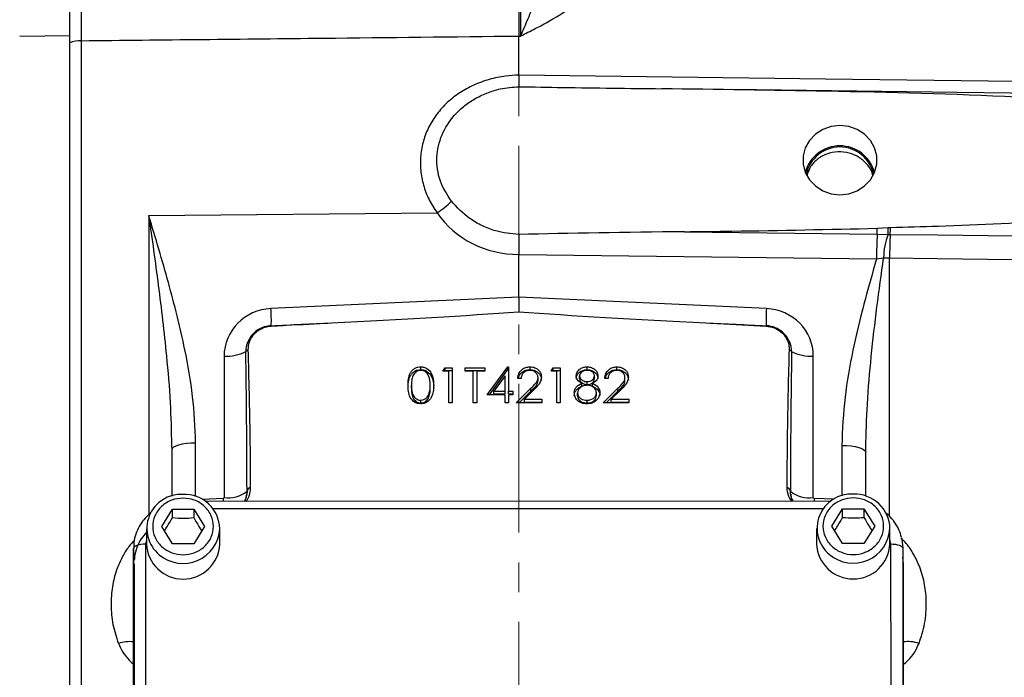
# Model space of a CAD drawing. Header units: inches. Extents: x 0.6 to 16.3, y 0.2 to 11.5.
# Tile 4 of 12: x 2.5 to 5.8, y 6.5 to 8.7. Entities that reach past the tile are written whole.
import ezdxf

# ---------------------------------------------------------------- set-up
doc = ezdxf.new("R2010")
doc.units = ezdxf.units.IN
doc.header["$MEASUREMENT"] = 0
doc.linetypes.add('CENTERX2', pattern=[0.8, 0.5, -0.1, 0.1, -0.1])
doc.styles.add('SLDTEXTSTYLE0', font='TXT', dxfattribs={"width": 0.75})
doc.dimstyles.new('SLDDIMSTYLE5', dxfattribs={"dimtxt": 0.137795, "dimasz": 0.14, "dimexe": 0, "dimexo": 0.0625, "dimgap": 0.034449, "dimtad": 0, "dimdec": 1, "dimlfac": 1.5, "dimrnd": 1e-09, "dimzin": 4, "dimdsep": 46, "dimtxsty": 'SLDTEXTSTYLE0', "dimblk1": 'CLOSED', "dimblk2": 'CLOSED', "dimsah": 1, "dimcen": 0.09, "dimadec": 0, "dimazin": 1, "dimtfac": 1, "dimtdec": 1, "dimtofl": 0, "dimtmove": 0, "dimatfit": 3, "dimldrblk": 'CLOSED', "dimfxl": 0, "dimfrac": 2, "dimtolj": 1, "dimtzin": 12, "dimarcsym": 0})

# ---------------------------------------------------------------- blocks, each defined once
blk = doc.blocks.new('_Closed')
at = {"color": 0, "linetype": 'ByBlock', "lineweight": -2}
for p, q in [((-1, 0.166667), (0, 0)), ((-1, 0.166667), (-1, -0.166667)), ((0, 0), (-1, -0.166667)), ((0, 0), (-1, 0))]:
    blk.add_line(p, q, dxfattribs=at)
blk = doc.blocks.new('_D_6')
at = {"color": 7, "linetype": 'Continuous', "lineweight": 0}
for p, q in [((2.6777, 10.8607), (2.6357, 10.8607)), ((2.6357, 10.8607), (2.6357, 10.6419)), ((2.9831, 10.8607), (3.0251, 10.8607)), ((3.0251, 10.8607), (3.0251, 10.6419)), ((1.4993, 7.9151), (1.4993, 10.7016)), ((1.4993, 10.6622), (2.5148, 10.6622)), ((4.1943, 10.6622), (3.1459, 10.6622)), ((2.6357, 10.6419), (2.6777, 10.6419)), ((3.0251, 10.6419), (2.9831, 10.6419))]:
    blk.add_line(p, q, dxfattribs=at)
at = {"color": 7, "linetype": 'Continuous', "lineweight": 18, "xscale": 0.14, "yscale": 0.14, "rotation": 180.0000000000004}
blk.add_blockref('_Closed', (1.4993, 10.6622), dxfattribs=at)
at = {"color": 7, "linetype": 'Continuous', "lineweight": 18, "xscale": 0.14, "yscale": 0.14}
blk.add_blockref('_Closed', (4.1943, 10.6622), dxfattribs=at)
at = {"color": 7, "linetype": 'Continuous', "lineweight": 18, "char_height": 0.1378, "attachment_point": 1, "style": 'SLDTEXTSTYLE0'}
for s, insert in [('103', (2.6777, 10.8196)), ('4.0', (2.7031, 10.6134))]:
    blk.add_mtext(s, dxfattribs=dict(at, insert=insert))

msp = doc.modelspace()

# ---------------------------------------------------------------- linework, layer by layer
at = {"color": 7, "linetype": 'CENTERX2', "lineweight": 18}
msp.add_line((4.1943, 3.7952), (4.1943, 10.7076), dxfattribs=at)
at = {"color": 7, "linetype": 'Continuous', "lineweight": 25}
for p, q in [((2.5166, 8.6639), (2.6847, 8.6657)), ((2.6847, 6.3767), (2.6847, 8.6657)), ((2.7249, 6.3646), (2.7249, 8.6484)), ((4.1943, 8.5329), (4.1943, 8.664)), ((4.1943, 8.664), (4.2002, 8.6639)), ((4.1943, 8.5329), (4.1943, 8.5329)), ((2.9505, 8.0605), (3.9199, 8.0699)), ((5.4002, 8.018), (5.4364, 8.0203)), ((5.4364, 8.0203), (5.4443, 8.0208)), ((4.7515, 8.0065), (5.3994, 7.9984)), ((5.3994, 7.9984), (5.4366, 7.9976)), ((4.1943, 7.9303), (4.1943, 7.9303)), ((4.1943, 7.7867), (4.1943, 7.9303)), ((4.1943, 7.9303), (5.3975, 7.9151)), ((5.3975, 7.9151), (5.421, 7.9189)), ((5.421, 7.9189), (5.4414, 7.9183)), ((4.1943, 7.7867), (3.3614, 7.7482)), ((5.0273, 7.7482), (4.1943, 7.7867)), ((4.1943, 7.7867), (4.1943, 7.7374)), ((4.8238, 7.7), (5.0263, 7.6895)), ((3.2038, 7.5887), (3.2038, 7.1135)), ((5.1849, 7.1135), (5.1849, 7.5887)), ((3.8648, 7.543), (3.8648, 7.5526)), ((3.9394, 7.5374), (3.9468, 7.5496)), ((3.9468, 7.5496), (3.9702, 7.5496)), ((3.9468, 7.54), (3.9468, 7.5496)), ((3.9702, 7.5496), (3.9702, 7.4313)), ((4.0141, 7.5496), (4.0807, 7.5496)), ((4.0141, 7.5374), (4.0141, 7.5496)), ((4.0807, 7.5496), (4.0807, 7.5374)), ((4.0888, 7.4586), (4.1579, 7.5526)), ((4.1579, 7.5526), (4.1602, 7.5526)), ((4.1579, 7.543), (4.1579, 7.5526)), ((4.1602, 7.5526), (4.1602, 7.4707)), ((4.2324, 7.543), (4.2324, 7.5526)), ((4.3031, 7.5374), (4.3106, 7.5496)), ((4.3106, 7.5496), (4.334, 7.5496)), ((4.3106, 7.54), (4.3106, 7.5496)), ((4.334, 7.5496), (4.334, 7.4313)), ((4.4247, 7.543), (4.4247, 7.5526)), ((4.5247, 7.543), (4.5247, 7.5526)), ((3.9589, 7.5374), (3.9394, 7.5374)), ((3.9452, 7.5374), (3.9468, 7.54)), ((3.9468, 7.54), (3.9702, 7.54)), ((3.9589, 7.4313), (3.9589, 7.5374)), ((4.0141, 7.54), (4.0807, 7.54)), ((4.0417, 7.5374), (4.0141, 7.5374)), ((4.0417, 7.4313), (4.0417, 7.5374)), ((4.0531, 7.5374), (4.0531, 7.4313)), ((4.0807, 7.5374), (4.0531, 7.5374)), ((4.0958, 7.4586), (4.1579, 7.543)), ((4.1489, 7.5221), (4.1111, 7.4707)), ((4.1489, 7.4707), (4.1489, 7.5221)), ((4.1579, 7.543), (4.1602, 7.543)), ((4.2593, 7.5069), (4.2593, 7.5165)), ((4.3226, 7.5374), (4.3031, 7.5374)), ((4.309, 7.5374), (4.3106, 7.54)), ((4.3106, 7.54), (4.334, 7.54)), ((4.3226, 7.4313), (4.3226, 7.5374)), ((4.399, 7.5125), (4.399, 7.5221)), ((4.4493, 7.5128), (4.4493, 7.5223)), ((4.5516, 7.5069), (4.5516, 7.5165)), ((3.8338, 7.4809), (3.8338, 7.4904)), ((3.8972, 7.4809), (3.8972, 7.4904)), ((4.2025, 7.5132), (4.1911, 7.5132)), ((4.4061, 7.4876), (4.4061, 7.4972)), ((4.4245, 7.493), (4.4245, 7.5026)), ((4.4427, 7.4876), (4.4427, 7.4972)), ((4.4948, 7.5132), (4.4834, 7.5132)), ((3.8924, 7.4512), (3.8924, 7.4607)), ((4.1489, 7.4586), (4.0888, 7.4586)), ((4.1111, 7.4707), (4.1489, 7.4707)), ((4.1111, 7.4612), (4.1111, 7.4707)), ((4.1111, 7.4612), (4.1489, 7.4612)), ((4.1489, 7.4612), (4.1489, 7.4707)), ((4.1489, 7.4313), (4.1489, 7.4586)), ((4.1602, 7.4707), (4.1749, 7.4707)), ((4.1602, 7.4612), (4.1602, 7.4707)), ((4.1602, 7.4612), (4.1749, 7.4612)), ((4.1602, 7.4586), (4.1602, 7.4313)), ((4.1749, 7.4586), (4.1602, 7.4586)), ((4.1749, 7.4707), (4.1749, 7.4586)), ((4.1862, 7.4313), (4.2353, 7.4803)), ((4.1958, 7.4313), (4.2353, 7.4707)), ((4.245, 7.475), (4.2133, 7.4434)), ((4.2353, 7.4707), (4.2353, 7.4803)), ((4.3925, 7.4549), (4.3925, 7.4644)), ((4.4558, 7.456), (4.4558, 7.4655)), ((4.4785, 7.4313), (4.5277, 7.4803)), ((4.4881, 7.4313), (4.5277, 7.4707)), ((4.5373, 7.475), (4.5057, 7.4434)), ((4.5277, 7.4707), (4.5277, 7.4803)), ((3.8652, 7.4309), (3.8652, 7.4404)), ((3.9702, 7.4313), (3.9589, 7.4313)), ((4.0531, 7.4313), (4.0417, 7.4313)), ((4.1602, 7.4313), (4.1489, 7.4313)), ((4.2723, 7.4313), (4.1862, 7.4313)), ((4.2133, 7.4434), (4.2723, 7.4434)), ((4.2133, 7.4339), (4.2133, 7.4434)), ((4.2133, 7.4339), (4.2723, 7.4339)), ((4.2723, 7.4434), (4.2723, 7.4313)), ((4.334, 7.4313), (4.3226, 7.4313)), ((4.4241, 7.4309), (4.4241, 7.4404)), ((4.5646, 7.4313), (4.4785, 7.4313)), ((4.5057, 7.4434), (4.5646, 7.4434)), ((4.5057, 7.4339), (4.5057, 7.4434)), ((4.5057, 7.4339), (4.5646, 7.4339)), ((4.5646, 7.4434), (4.5646, 7.4313)), ((3.0272, 7.2893), (3.0277, 7.2735)), ((3.0277, 7.2735), (3.0277, 7.118)), ((5.361, 7.2654), (5.3615, 7.2809)), ((5.361, 7.1176), (5.361, 7.2654)), ((5.2449, 7.1011), (3.1403, 7.1004)), ((3.2038, 7.1135), (3.2006, 7.1103)), ((5.1881, 7.1103), (5.1849, 7.1135)), ((2.994, 7.0161), (3.03, 7.0744)), ((3.03, 7.0744), (3.102, 7.0744)), ((3.03, 7.0457), (3.03, 7.0744)), ((3.102, 7.0744), (3.138, 7.0161)), ((3.102, 7.0744), (3.102, 7.0457)), ((5.2473, 7.0169), (5.2833, 7.0751)), ((5.2833, 7.0751), (5.3553, 7.0751)), ((5.2833, 7.0465), (5.2833, 7.0751)), ((5.3553, 7.0751), (5.3913, 7.0169)), ((5.3553, 7.0751), (5.3553, 7.0465)), ((2.9426, 7.0085), (2.9426, 6.9564)), ((3.03, 6.9579), (2.994, 7.0161)), ((3.138, 7.0161), (3.102, 6.9579)), ((3.1893, 6.9564), (3.1893, 7.0085)), ((5.196, 7.0093), (5.196, 6.9572)), ((5.2833, 6.9587), (5.2473, 7.0169)), ((5.3913, 7.0169), (5.3553, 6.9587)), ((5.4426, 6.9572), (5.4426, 7.0093)), ((2.9393, 6.9564), (2.9397, 6.0228)), ((3.102, 6.9579), (3.03, 6.9579)), ((5.3553, 6.9587), (5.2833, 6.9587)), ((5.4463, 6.0237), (5.446, 6.9572)), ((2.8997, 6.0085), (2.8993, 6.942)), ((2.8993, 6.942), (2.8993, 6.8966)), ((5.486, 6.9429), (5.4863, 6.0093)), ((2.8993, 6.8966), (2.8997, 5.9631)), ((2.901, 6.8905), (2.901, 5.9462)), ((5.4877, 6.8905), (5.486, 6.9128)), ((5.4877, 5.9462), (5.4877, 6.8905))]:
    msp.add_line(p, q, dxfattribs=at)
at = {"color": 8, "linetype": 'Continuous', "lineweight": 25}
for p, q in [((2.9505, 8.0605), (2.9505, 7.0554)), ((5.4414, 7.0498), (5.4414, 7.9183)), ((3.1081, 7.1167), (3.1081, 7.2964)), ((5.2806, 7.2883), (5.2806, 7.1186)), ((3.2809, 7.1346), (3.2798, 7.125)), ((3.2006, 7.1103), (3.1298, 7.107)), ((3.2006, 7.1103), (3.201, 7.1004)), ((5.1881, 7.1103), (5.1878, 7.1011)), ((5.2545, 7.1072), (5.1881, 7.1103)), ((5.2184, 7.0754), (3.1669, 7.0747)), ((2.9426, 6.9727), (2.9393, 6.9564)), ((5.446, 6.9572), (5.4426, 6.9735))]:
    msp.add_line(p, q, dxfattribs=at)
at = {"color": 7, "linetype": 'Continuous', "lineweight": 25, "flags": 128}
for points in [[(6.0249, 8.5093), (5.865, 8.5114), (5.2254, 8.5196), (4.1943, 8.5329)], [(6.027, 8.47), (5.6689, 8.4746), (4.9088, 8.4842)], [(5.2743, 8.1309), (5.3041, 8.1343), (5.3322, 8.1442), (5.3569, 8.1602), (5.3768, 8.1811), (5.3907, 8.2059), (5.3979, 8.2331), (5.3979, 8.2612), (5.3907, 8.2884), (5.3768, 8.3132), (5.3569, 8.3341), (5.3322, 8.3501), (5.3041, 8.36), (5.2743, 8.3634), (5.2446, 8.36), (5.2165, 8.3501), (5.1918, 8.3341), (5.1719, 8.3132), (5.158, 8.2884), (5.1508, 8.2612), (5.1508, 8.2331), (5.158, 8.2059), (5.1719, 8.1811), (5.1918, 8.1602), (5.2165, 8.1442), (5.2446, 8.1343), (5.2743, 8.1309)], [(5.4434, 7.9977), (5.6033, 7.9957), (6.0269, 7.9904)], [(5.4414, 7.9183), (5.6013, 7.9163), (6.0249, 7.911)], [(3.1081, 7.2964), (3.0923, 7.2958), (3.0771, 7.2944), (3.0632, 7.2923), (3.0511, 7.2894), (3.0411, 7.286), (3.0337, 7.2821), (3.0292, 7.2778), (3.0277, 7.2735)], [(5.2806, 7.2883), (5.2964, 7.2878), (5.3116, 7.2864), (5.3255, 7.2842), (5.3376, 7.2813), (5.3476, 7.2779), (5.3549, 7.274), (5.3595, 7.2698), (5.361, 7.2654)], [(2.9393, 6.9564), (2.9315, 6.9561), (2.924, 6.9553), (2.9171, 6.954), (2.911, 6.9522), (2.9061, 6.95), (2.9024, 6.9475), (2.9001, 6.9448), (2.8993, 6.942)], [(5.446, 6.9572), (5.4538, 6.957), (5.4613, 6.9562), (5.4682, 6.9548), (5.4743, 6.9531), (5.4792, 6.9509), (5.4829, 6.9484), (5.4852, 6.9457), (5.486, 6.9429)], [(5.4817, 6.9777), (5.4828, 6.9733), (5.486, 6.9429)]]:
    msp.add_lwpolyline(points, dxfattribs=at)
at = {"color": 7, "linetype": 'Continuous', "lineweight": 25}
for centre, radius, start, end in [((2.7265, 8.5222), 0.1262, 90.7382, 109.3569), ((5.2743, 8.1743), 0.1207, 15.261, 164.739), ((5.2743, 8.1755), 0.1157, 11.7476, 168.2524), ((3.7732, 8.2998), 0.2728, 302.5508, 315.6642), ((4.3411, 8.0511), 1.0596, 357.1525, 358.2096), ((4.8851, 8.0046), 0.5515, 359.2732, 1.6314), ((4.4079, 8.0515), 1.0369, 357.0267, 358.3024), ((7.3236, 7.9134), 1.926, 177.4696, 179.9479), ((5.6582, 7.9129), 0.2373, 159.0848, 178.5348), ((7.255, 7.9131), 1.8136, 177.326, 179.8376), ((2.6599, 7.7066), 0.7028, 358.6951, 3.3913), ((5.7288, 7.7066), 0.7028, 176.6087, 181.3049), ((3.3731, 7.6891), 0.0107, 171.5511, 177.825), ((5.0156, 7.6891), 0.0107, 2.175, 8.4489), ((3.2131, 7.7285), 0.1401, 266.1927, 297.0836), ((3.303, 7.5791), 0.0359, 119.7067, 136.6384), ((5.0857, 7.5791), 0.0359, 43.3616, 60.2933), ((5.1756, 7.7285), 0.1401, 242.9164, 273.8073), ((3.0587, 7.0093), 0.1145, 86.3771, 230.5185), ((3.0709, 7.0053), 0.1185, 1.5683, 92.3664), ((3.2199, 7.2065), 0.0943, 260.1862, 310.3495), ((3.3015, 7.129), 0.0214, 113.3738, 164.7874), ((5.0871, 7.129), 0.0214, 15.2126, 66.6262), ((5.1688, 7.2065), 0.0943, 229.6505, 279.8138), ((5.3121, 7.0101), 0.1145, 86.3771, 230.5185), ((5.3242, 7.006), 0.1185, 1.5683, 92.3664), ((3.066, 6.9625), 0.1235, 182.8039, 357.1961), ((5.3193, 6.9632), 0.1235, 182.8039, 357.1961)]:
    msp.add_arc(centre, radius, start, end, dxfattribs=at)
at = {"color": 8, "linetype": 'Continuous', "lineweight": 25}
for centre, radius, start, end in [((3.0657, 7.0156), 0.1238, 229.8936, 356.6975), ((5.319, 7.0164), 0.1238, 229.8936, 356.6975), ((5.4758, 6.8902), 0.0119, 1.26, 30.8378), ((2.8866, 6.5017), 0.1273, 84.209, 107.4601), ((5.5032, 6.5107), 0.1184, 71.7348, 97.53)]:
    msp.add_arc(centre, radius, start, end, dxfattribs=at)
at = {"color": 7, "linetype": 'Continuous', "lineweight": 25}
for centre, major_axis, ratio, start_param, end_param in [((4.1971, 8.2519), (0.3286, 0.0582), 0.962793, 3.561487, 4.53521), ((5.4981, 7.936), (2.2836, 0), 0.032706, 1.903863, 2.17838), ((3.3671, 7.5908), (0.161, 0.0285), 0.962793, 1.4369, 2.97279), ((5.0216, 7.5908), (0.161, -0.0285), 0.962793, 0.168803, 1.704693), ((2.6366, 7.7368), (2.1007, 0.0685), 0.035536, 5.168919, 5.546555), ((5.7521, 7.7368), (2.1007, -0.0685), 0.035536, 3.878223, 4.255859), ((-18.6204, 6.7535), (50.2127, 2.294), 0.001485, 5.165466, 5.169954), ((27.0091, 6.7535), (50.2127, -2.294), 0.001485, 4.254824, 4.259312), ((3.201, 6.9956), (0.0028, 1.737), 0.046027, 4.792596, 5.070201), ((5.1877, 6.9956), (-0.0028, 1.737), 0.046027, 1.212984, 1.490589)]:
    msp.add_ellipse(centre, major_axis=major_axis, ratio=ratio, start_param=start_param, end_param=end_param, dxfattribs=at)
for points, knots in [([(2.6847, 8.6657), (2.6847, 8.6841), (2.6847, 8.7181), (2.6847, 8.7743), (2.6847, 8.8331), (2.6847, 8.8742), (2.6847, 8.8963)], [0, 0, 0, 0, 0.266835, 0.494114, 0.727989, 1, 1, 1, 1]), ([(2.6847, 8.6586), (2.6847, 8.6693), (2.6847, 8.6967), (2.6847, 8.7456), (2.6847, 8.8031), (2.6847, 8.8495), (2.6847, 8.8763), (2.6847, 8.8835)], [0, 0, 0, 0, 0.159487, 0.411177, 0.655763, 0.907443, 1, 1, 1, 1]), ([(2.7249, 8.6484), (2.7248, 8.6656), (2.7247, 8.7004), (2.7247, 8.7588), (2.7247, 8.8201), (2.7248, 8.861), (2.7249, 8.8819)], [0, 0, 0, 0, 0.245724, 0.500002, 0.745724, 1, 1, 1, 1]), ([(4.1943, 8.8835), (4.1943, 8.8646), (4.1943, 8.826), (4.1943, 8.769), (4.1943, 8.7137), (4.1943, 8.6807), (4.1943, 8.664)], [0, 0, 0, 0, 0.246215, 0.500001, 0.746214, 1, 1, 1, 1]), ([(4.2935, 8.8867), (4.2785, 8.8509), (4.2549, 8.7947), (4.2246, 8.7203), (4.2085, 8.6825), (4.2002, 8.6641), (4.2002, 8.6639)], [0, 0, 0, 0, 0.4589434, 0.7218646, 0.9976696, 1, 1, 1, 1]), ([(4.2002, 8.8835), (4.2003, 8.8651), (4.2005, 8.8276), (4.2006, 8.7711), (4.2005, 8.7151), (4.2003, 8.6811), (4.2002, 8.6639)], [0, 0, 0, 0, 0.239385, 0.485722, 0.738731, 1, 1, 1, 1]), ([(4.2002, 8.6639), (4.2003, 8.664), (4.217, 8.6724), (4.25, 8.689), (4.3142, 8.7227), (4.3579, 8.7517), (4.3868, 8.7709)], [0, 0, 0, 0, 0.002547, 0.254971, 0.506602, 1, 1, 1, 1]), ([(2.7249, 8.6484), (2.9955, 8.6513), (3.4854, 8.6564), (3.9752, 8.6616), (4.1943, 8.664)], [0, 0, 0, 0, 0.55255, 1, 1, 1, 1]), ([(4.1943, 8.5329), (4.1796, 8.5321), (4.1462, 8.5303), (4.0951, 8.5194), (4.043, 8.5005), (3.9953, 8.4742), (3.9534, 8.4415), (3.9184, 8.4029), (3.8913, 8.3598), (3.8729, 8.3128), (3.8634, 8.2635), (3.8635, 8.2129), (3.8729, 8.1626), (3.8912, 8.1139), (3.9103, 8.0845), (3.9199, 8.0699)], [0, 0, 0, 0, 0.0632031, 0.1431444, 0.2230807, 0.302355, 0.3816187, 0.4593966, 0.53716, 0.6140366, 0.6909035, 0.7679438, 0.8449877, 0.922487, 1, 1, 1, 1]), ([(4.1943, 8.5329), (4.1944, 8.5255), (4.1944, 8.5109), (4.1944, 8.4985), (4.1944, 8.4952), (4.1944, 8.4939)], [0, 0, 0, 0, 0.381475, 0.762946, 1, 1, 1, 1]), ([(3.9683, 8.1091), (3.9541, 8.1309), (3.9323, 8.1644), (3.9202, 8.2161), (3.9179, 8.2562), (3.9235, 8.2952), (3.9395, 8.3443), (3.9688, 8.3899), (4.0088, 8.428), (4.0452, 8.4534), (4.0865, 8.4734), (4.1366, 8.4894), (4.1734, 8.4923), (4.1944, 8.4939)], [0, 0, 0, 0, 0.139817, 0.21546, 0.291088, 0.36189, 0.432708, 0.574813, 0.651224, 0.72765, 0.809401, 0.89116, 1, 1, 1, 1]), ([(4.1944, 8.4939), (4.2439, 8.493), (4.4041, 8.4901), (4.5644, 8.4882), (4.6752, 8.487)], [0, 0, 0, 0, 0.30853, 1, 1, 1, 1]), ([(6.0285, 8.4503), (5.9753, 8.4532), (5.709, 8.4678), (5.2578, 8.4792), (4.8598, 8.4845), (4.6752, 8.487)], [0, 0, 0, 0, 0.118179, 0.590932, 1, 1, 1, 1]), ([(5.3846, 8.1967), (5.3845, 8.1969), (5.3831, 8.2091), (5.3685, 8.2308), (5.3419, 8.2567), (5.3061, 8.2725), (5.2673, 8.2768), (5.229, 8.2692), (5.1963, 8.2503), (5.1726, 8.2246), (5.1665, 8.204), (5.1639, 8.1949)], [0, 0, 0, 0, 0.003081, 0.13109, 0.259145, 0.387161, 0.515039, 0.64293, 0.771116, 0.899571, 1, 1, 1, 1]), ([(4.1944, 7.9973), (4.1682, 7.9999), (4.1259, 8.004), (4.0713, 8.0255), (4.0179, 8.0555), (3.9876, 8.0882), (3.9683, 8.1091)], [0, 0, 0, 0, 0.297211, 0.479312, 0.666762, 1, 1, 1, 1]), ([(3.1081, 7.2964), (3.1059, 7.3488), (3.1013, 7.4542), (3.0689, 7.6345), (3.0183, 7.8363), (2.9733, 7.9853), (2.9506, 8.0601), (2.9505, 8.0605)], [0, 0, 0, 0, 0.200948, 0.404035, 0.700761, 0.998253, 1, 1, 1, 1]), ([(4.7515, 8.0065), (4.8048, 8.0072), (5.0211, 8.0097), (5.2373, 8.0144), (5.4002, 8.018)], [0, 0, 0, 0, 0.246598, 1, 1, 1, 1]), ([(5.4443, 8.0208), (5.4977, 8.0222), (5.6925, 8.0275), (5.8871, 8.0371), (6.0285, 8.044)], [0, 0, 0, 0, 0.273641, 1, 1, 1, 1]), ([(4.1944, 7.9973), (4.1944, 7.9927), (4.1944, 7.9803), (4.1944, 7.9569), (4.1944, 7.9391), (4.1943, 7.9303)], [0, 0, 0, 0, 0.230653, 0.615325, 1, 1, 1, 1]), ([(5.4366, 7.9976), (5.4377, 7.9976), (5.4399, 7.9977), (5.4422, 7.9977), (5.4434, 7.9977)], [0, 0, 0, 0, 0.4790001, 1, 1, 1, 1]), ([(5.3975, 7.9151), (5.3829, 7.8644), (5.3536, 7.7629), (5.3168, 7.608), (5.2877, 7.4499), (5.283, 7.3423), (5.2806, 7.2883)], [0, 0, 0, 0, 0.247523, 0.495355, 0.746644, 1, 1, 1, 1]), ([(3.3625, 7.6906), (3.3545, 7.6897), (3.3374, 7.6875), (3.317, 7.6771), (3.2984, 7.6617), (3.2839, 7.6413), (3.2774, 7.6195), (3.277, 7.6068), (3.2769, 7.6038)], [0, 0, 0, 0, 0.175563, 0.377503, 0.492691, 0.711013, 0.929957, 1, 1, 1, 1]), ([(3.2852, 7.6103), (3.2858, 7.619), (3.2871, 7.6364), (3.3007, 7.66), (3.3211, 7.678), (3.3431, 7.6874), (3.3573, 7.6889), (3.3624, 7.6895)], [0, 0, 0, 0, 0.220197, 0.440552, 0.660955, 0.880079, 1, 1, 1, 1]), ([(3.3624, 7.6895), (3.3657, 7.6896), (3.3823, 7.6905), (3.4498, 7.6942), (3.514, 7.6974), (3.5649, 7.7)], [0, 0, 0, 0, 0.048999, 0.246776, 1, 1, 1, 1]), ([(5.1118, 7.6038), (5.1114, 7.6096), (5.1105, 7.6249), (5.1017, 7.6461), (5.0856, 7.6666), (5.0641, 7.6822), (5.0423, 7.6894), (5.0294, 7.6904), (5.0262, 7.6906)], [0, 0, 0, 0, 0.133792, 0.349993, 0.507743, 0.714732, 0.929626, 1, 1, 1, 1]), ([(5.0263, 7.6895), (5.0354, 7.6881), (5.0535, 7.6855), (5.077, 7.6711), (5.0944, 7.6508), (5.1029, 7.6293), (5.1033, 7.6155), (5.1035, 7.6103)], [0, 0, 0, 0, 0.2156878, 0.4316876, 0.6495951, 0.8692818, 1, 1, 1, 1]), ([(3.2931, 7.1486), (3.293, 7.1558), (3.2928, 7.2106), (3.2915, 7.3645), (3.2877, 7.5112), (3.2852, 7.6103)], [0, 0, 0, 0, 0.046876, 0.355706, 1, 1, 1, 1]), ([(5.1035, 7.6103), (5.1022, 7.5656), (5.0978, 7.4117), (5.0965, 7.2578), (5.0956, 7.1486)], [0, 0, 0, 0, 0.290666, 1, 1, 1, 1]), ([(3.8225, 7.4904), (3.8226, 7.4973), (3.823, 7.5111), (3.8275, 7.5281), (3.8354, 7.5399), (3.8436, 7.547), (3.8537, 7.5518), (3.8611, 7.5523), (3.8648, 7.5526)], [0, 0, 0, 0, 0.250526, 0.500164, 0.625273, 0.750198, 0.875111, 1, 1, 1, 1]), ([(3.8648, 7.5526), (3.8685, 7.5523), (3.876, 7.5518), (3.8896, 7.5456), (3.9017, 7.5315), (3.9079, 7.5112), (3.9083, 7.4974), (3.9085, 7.4904)], [0, 0, 0, 0, 0.1251695, 0.2503357, 0.4988652, 0.7490161, 1, 1, 1, 1]), ([(4.1911, 7.5132), (4.1918, 7.5189), (4.1933, 7.5304), (4.2041, 7.5435), (4.2179, 7.5514), (4.2276, 7.5522), (4.2324, 7.5526)], [0, 0, 0, 0, 0.280029, 0.559515, 0.779668, 1, 1, 1, 1]), ([(4.2324, 7.5526), (4.2381, 7.5521), (4.2493, 7.5511), (4.2619, 7.5415), (4.2695, 7.5298), (4.2703, 7.5216), (4.2707, 7.5174)], [0, 0, 0, 0, 0.2798903, 0.5592237, 0.7795824, 1, 1, 1, 1]), ([(4.3876, 7.5223), (4.3885, 7.527), (4.3903, 7.5365), (4.4007, 7.5463), (4.4127, 7.5517), (4.4207, 7.5523), (4.4247, 7.5526)], [0, 0, 0, 0, 0.2788058, 0.5584573, 0.7791595, 1, 1, 1, 1]), ([(4.4247, 7.5526), (4.4298, 7.5521), (4.4399, 7.551), (4.4517, 7.5432), (4.4592, 7.533), (4.4602, 7.5256), (4.4607, 7.5219)], [0, 0, 0, 0, 0.279929, 0.559623, 0.779946, 1, 1, 1, 1]), ([(4.4834, 7.5132), (4.4841, 7.5189), (4.4856, 7.5304), (4.4964, 7.5435), (4.5102, 7.5514), (4.5199, 7.5522), (4.5247, 7.5526)], [0, 0, 0, 0, 0.280029, 0.559515, 0.779668, 1, 1, 1, 1]), ([(4.5247, 7.5526), (4.5304, 7.5521), (4.5416, 7.5511), (4.5542, 7.5415), (4.5618, 7.5298), (4.5626, 7.5216), (4.563, 7.5174)], [0, 0, 0, 0, 0.27989, 0.559224, 0.779582, 1, 1, 1, 1]), ([(3.8225, 7.4808), (3.8226, 7.4877), (3.823, 7.5015), (3.8275, 7.5186), (3.8354, 7.5304), (3.8436, 7.5374), (3.8537, 7.5422), (3.8611, 7.5428), (3.8648, 7.543)], [0, 0, 0, 0, 0.250526, 0.500164, 0.625273, 0.750198, 0.875111, 1, 1, 1, 1]), ([(3.8652, 7.5405), (3.8623, 7.5402), (3.8565, 7.5397), (3.8488, 7.5355), (3.8426, 7.5297), (3.837, 7.5201), (3.8342, 7.5066), (3.8339, 7.4958), (3.8338, 7.4904)], [0, 0, 0, 0, 0.124874, 0.249889, 0.374726, 0.499789, 0.7495, 1, 1, 1, 1]), ([(3.8648, 7.543), (3.8685, 7.5428), (3.876, 7.5422), (3.8896, 7.536), (3.9017, 7.522), (3.9079, 7.5017), (3.9083, 7.4878), (3.9085, 7.4808)], [0, 0, 0, 0, 0.125169, 0.250336, 0.498865, 0.749016, 1, 1, 1, 1]), ([(3.8972, 7.4904), (3.8967, 7.5014), (3.896, 7.5179), (3.8841, 7.5341), (3.8739, 7.5396), (3.8681, 7.5402), (3.8652, 7.5405)], [0, 0, 0, 0, 0.500072, 0.749021, 0.874598, 1, 1, 1, 1]), ([(4.1933, 7.5132), (4.1937, 7.5156), (4.195, 7.5237), (4.2043, 7.5339), (4.2178, 7.5419), (4.2275, 7.5427), (4.2324, 7.543)], [0, 0, 0, 0, 0.142936, 0.475639, 0.737713, 1, 1, 1, 1]), ([(4.2318, 7.5405), (4.2275, 7.5401), (4.2188, 7.5392), (4.2091, 7.5319), (4.2038, 7.5226), (4.2029, 7.5163), (4.2025, 7.5132)], [0, 0, 0, 0, 0.279699, 0.558847, 0.779176, 1, 1, 1, 1]), ([(4.2593, 7.5165), (4.2588, 7.5202), (4.2577, 7.5275), (4.25, 7.5352), (4.2411, 7.5398), (4.2349, 7.5402), (4.2318, 7.5405)], [0, 0, 0, 0, 0.279126, 0.558978, 0.77935, 1, 1, 1, 1]), ([(4.2324, 7.543), (4.2381, 7.5425), (4.2493, 7.5416), (4.2619, 7.5319), (4.2695, 7.5203), (4.2703, 7.512), (4.2707, 7.5079)], [0, 0, 0, 0, 0.27989, 0.559224, 0.779582, 1, 1, 1, 1]), ([(4.2353, 7.4803), (4.2414, 7.4861), (4.2499, 7.4942), (4.2583, 7.5068), (4.259, 7.5133), (4.2593, 7.5165)], [0, 0, 0, 0, 0.560717, 0.780532, 1, 1, 1, 1]), ([(4.2707, 7.5174), (4.2702, 7.5128), (4.2691, 7.5034), (4.259, 7.4892), (4.2503, 7.4804), (4.245, 7.475)], [0, 0, 0, 0, 0.279288, 0.559154, 1, 1, 1, 1]), ([(4.3876, 7.5127), (4.3885, 7.5174), (4.3903, 7.5269), (4.4007, 7.5367), (4.4127, 7.5421), (4.4207, 7.5427), (4.4247, 7.543)], [0, 0, 0, 0, 0.278806, 0.558457, 0.77916, 1, 1, 1, 1]), ([(4.4061, 7.4972), (4.4007, 7.5006), (4.3931, 7.5053), (4.3882, 7.5152), (4.3878, 7.5199), (4.3876, 7.5223)], [0, 0, 0, 0, 0.557752, 0.778932, 1, 1, 1, 1]), ([(4.4241, 7.5405), (4.4208, 7.5403), (4.4141, 7.5398), (4.4059, 7.5355), (4.4, 7.5294), (4.3993, 7.5245), (4.399, 7.5221)], [0, 0, 0, 0, 0.280651, 0.560566, 0.78062, 1, 1, 1, 1]), ([(4.399, 7.5221), (4.3997, 7.519), (4.4011, 7.5127), (4.4086, 7.5067), (4.4165, 7.5031), (4.4219, 7.5027), (4.4245, 7.5026)], [0, 0, 0, 0, 0.277721, 0.558224, 0.779072, 1, 1, 1, 1]), ([(4.4493, 7.5223), (4.4486, 7.5254), (4.4473, 7.5315), (4.4379, 7.5393), (4.4293, 7.54), (4.4241, 7.5405)], [0, 0, 0, 0, 0.278971, 0.559919, 1, 1, 1, 1]), ([(4.4245, 7.5026), (4.4279, 7.5029), (4.4346, 7.5036), (4.4427, 7.5084), (4.4481, 7.515), (4.4489, 7.5199), (4.4493, 7.5223)], [0, 0, 0, 0, 0.280237, 0.5601454, 0.7804348, 1, 1, 1, 1]), ([(4.4247, 7.543), (4.4298, 7.5425), (4.4399, 7.5415), (4.4517, 7.5337), (4.4592, 7.5235), (4.4602, 7.5161), (4.4607, 7.5124)], [0, 0, 0, 0, 0.279929, 0.559623, 0.779946, 1, 1, 1, 1]), ([(4.4607, 7.5219), (4.4604, 7.519), (4.4598, 7.5131), (4.4538, 7.5038), (4.4469, 7.4997), (4.4427, 7.4972)], [0, 0, 0, 0, 0.280159, 0.560243, 1, 1, 1, 1]), ([(4.4856, 7.5132), (4.486, 7.5156), (4.4873, 7.5237), (4.4966, 7.5339), (4.5101, 7.5419), (4.5199, 7.5427), (4.5247, 7.543)], [0, 0, 0, 0, 0.142936, 0.475639, 0.737713, 1, 1, 1, 1]), ([(4.5241, 7.5405), (4.5198, 7.5401), (4.5112, 7.5392), (4.5014, 7.5319), (4.4961, 7.5226), (4.4952, 7.5163), (4.4948, 7.5132)], [0, 0, 0, 0, 0.2796987, 0.5588466, 0.7791762, 1, 1, 1, 1]), ([(4.5516, 7.5165), (4.5511, 7.5202), (4.55, 7.5275), (4.5423, 7.5352), (4.5334, 7.5398), (4.5272, 7.5402), (4.5241, 7.5405)], [0, 0, 0, 0, 0.279126, 0.558978, 0.77935, 1, 1, 1, 1]), ([(4.5247, 7.543), (4.5304, 7.5425), (4.5416, 7.5416), (4.5542, 7.5319), (4.5618, 7.5203), (4.5626, 7.512), (4.563, 7.5079)], [0, 0, 0, 0, 0.27989, 0.559224, 0.779582, 1, 1, 1, 1]), ([(4.5277, 7.4803), (4.5337, 7.4861), (4.5422, 7.4942), (4.5506, 7.5068), (4.5513, 7.5133), (4.5516, 7.5165)], [0, 0, 0, 0, 0.560717, 0.780532, 1, 1, 1, 1]), ([(4.563, 7.5174), (4.5625, 7.5128), (4.5614, 7.5034), (4.5513, 7.4892), (4.5426, 7.4804), (4.5373, 7.475)], [0, 0, 0, 0, 0.279288, 0.559154, 1, 1, 1, 1]), ([(3.8648, 7.4283), (3.8611, 7.4286), (3.8537, 7.4291), (3.8403, 7.4353), (3.8284, 7.4494), (3.823, 7.4697), (3.8226, 7.4835), (3.8225, 7.4904)], [0, 0, 0, 0, 0.125181, 0.250351, 0.498778, 0.748946, 1, 1, 1, 1]), ([(3.8338, 7.4904), (3.8339, 7.485), (3.8342, 7.4742), (3.8375, 7.4581), (3.8462, 7.4467), (3.8565, 7.4413), (3.8623, 7.4407), (3.8652, 7.4404)], [0, 0, 0, 0, 0.2510852, 0.5013708, 0.7496281, 0.8748771, 1, 1, 1, 1]), ([(3.9085, 7.4904), (3.9083, 7.4834), (3.9079, 7.4696), (3.9018, 7.4493), (3.8896, 7.4353), (3.876, 7.4291), (3.8685, 7.4286), (3.8648, 7.4283)], [0, 0, 0, 0, 0.2510019, 0.5011378, 0.7496117, 0.8748068, 1, 1, 1, 1]), ([(3.8924, 7.4607), (3.894, 7.4662), (3.8969, 7.4759), (3.8971, 7.486), (3.8972, 7.4904)], [0, 0, 0, 0, 0.559599, 1, 1, 1, 1]), ([(4.2353, 7.4707), (4.2414, 7.4765), (4.2499, 7.4847), (4.2583, 7.4973), (4.259, 7.5037), (4.2593, 7.5069)], [0, 0, 0, 0, 0.560717, 0.780532, 1, 1, 1, 1]), ([(4.3811, 7.4648), (4.3815, 7.4687), (4.3823, 7.4766), (4.3908, 7.4889), (4.4003, 7.494), (4.4061, 7.4972)], [0, 0, 0, 0, 0.279987, 0.559901, 1, 1, 1, 1]), ([(4.3811, 7.4552), (4.3815, 7.4592), (4.3823, 7.4671), (4.3908, 7.4793), (4.4003, 7.4845), (4.4061, 7.4876)], [0, 0, 0, 0, 0.279987, 0.559901, 1, 1, 1, 1]), ([(4.4248, 7.4904), (4.4204, 7.4901), (4.4115, 7.4894), (4.401, 7.4828), (4.3937, 7.4742), (4.3929, 7.4677), (4.3925, 7.4644)], [0, 0, 0, 0, 0.2802829, 0.5601377, 0.7802983, 1, 1, 1, 1]), ([(4.399, 7.5125), (4.3997, 7.5094), (4.4011, 7.5031), (4.4086, 7.4971), (4.4165, 7.4936), (4.4219, 7.4932), (4.4245, 7.493)], [0, 0, 0, 0, 0.277721, 0.558224, 0.779072, 1, 1, 1, 1]), ([(4.4245, 7.493), (4.4279, 7.4933), (4.4346, 7.494), (4.4427, 7.4988), (4.4481, 7.5054), (4.4489, 7.5103), (4.4493, 7.5128)], [0, 0, 0, 0, 0.280237, 0.560145, 0.780435, 1, 1, 1, 1]), ([(4.4558, 7.4655), (4.4551, 7.4695), (4.4536, 7.4773), (4.4446, 7.4851), (4.4348, 7.4898), (4.4281, 7.4902), (4.4248, 7.4904)], [0, 0, 0, 0, 0.278303, 0.558509, 0.779146, 1, 1, 1, 1]), ([(4.4427, 7.4972), (4.4499, 7.4931), (4.4599, 7.4875), (4.4664, 7.4748), (4.4669, 7.4688), (4.4672, 7.4658)], [0, 0, 0, 0, 0.5582714, 0.7790888, 1, 1, 1, 1]), ([(4.4427, 7.4876), (4.4499, 7.4836), (4.4599, 7.4779), (4.4664, 7.4653), (4.4669, 7.4592), (4.4672, 7.4562)], [0, 0, 0, 0, 0.558271, 0.779089, 1, 1, 1, 1]), ([(4.5277, 7.4707), (4.5337, 7.4765), (4.5422, 7.4847), (4.5506, 7.4973), (4.5513, 7.5037), (4.5516, 7.5069)], [0, 0, 0, 0, 0.560717, 0.780532, 1, 1, 1, 1]), ([(3.8338, 7.4809), (3.8339, 7.4755), (3.8342, 7.4647), (3.8375, 7.4486), (3.8462, 7.4371), (3.8565, 7.4317), (3.8623, 7.4311), (3.8652, 7.4309)], [0, 0, 0, 0, 0.251085, 0.501371, 0.749628, 0.874877, 1, 1, 1, 1]), ([(3.8652, 7.4404), (3.8687, 7.4408), (3.8756, 7.4416), (3.8863, 7.4484), (3.8901, 7.456), (3.8924, 7.4607)], [0, 0, 0, 0, 0.2802572, 0.5607811, 1, 1, 1, 1]), ([(3.8652, 7.4309), (3.8687, 7.4313), (3.8756, 7.4321), (3.8863, 7.4388), (3.8901, 7.4465), (3.8924, 7.4512)], [0, 0, 0, 0, 0.280257, 0.560781, 1, 1, 1, 1]), ([(3.8924, 7.4512), (3.894, 7.4566), (3.8969, 7.4663), (3.8971, 7.4764), (3.8972, 7.4809)], [0, 0, 0, 0, 0.559599, 1, 1, 1, 1]), ([(4.424, 7.4283), (4.4178, 7.4286), (4.4056, 7.4294), (4.3913, 7.4389), (4.3827, 7.4514), (4.3816, 7.4603), (4.3811, 7.4648)], [0, 0, 0, 0, 0.280545, 0.559269, 0.779816, 1, 1, 1, 1]), ([(4.3925, 7.4644), (4.3932, 7.4605), (4.3946, 7.4526), (4.4063, 7.4422), (4.4173, 7.4411), (4.4241, 7.4404)], [0, 0, 0, 0, 0.279833, 0.560198, 1, 1, 1, 1]), ([(4.3925, 7.4549), (4.3932, 7.4509), (4.3946, 7.443), (4.4063, 7.4326), (4.4173, 7.4315), (4.4241, 7.4309)], [0, 0, 0, 0, 0.279833, 0.560198, 1, 1, 1, 1]), ([(4.4241, 7.4404), (4.4284, 7.4407), (4.4371, 7.4412), (4.4477, 7.4475), (4.4546, 7.456), (4.4554, 7.4624), (4.4558, 7.4655)], [0, 0, 0, 0, 0.2806017, 0.5599618, 0.7801797, 1, 1, 1, 1]), ([(4.4241, 7.4309), (4.4284, 7.4311), (4.4371, 7.4317), (4.4477, 7.4379), (4.4546, 7.4464), (4.4554, 7.4528), (4.4558, 7.456)], [0, 0, 0, 0, 0.280602, 0.559962, 0.78018, 1, 1, 1, 1]), ([(4.4672, 7.4658), (4.4667, 7.4607), (4.4657, 7.4517), (4.4601, 7.4445), (4.4576, 7.4413)], [0, 0, 0, 0, 0.559346, 1, 1, 1, 1]), ([(4.4576, 7.4413), (4.4521, 7.4369), (4.4423, 7.4292), (4.4296, 7.4285), (4.424, 7.4283)], [0, 0, 0, 0, 0.557758, 1, 1, 1, 1]), ([(3.28, 7.125), (3.2791, 7.119), (3.2779, 7.1105), (3.2727, 7.1027), (3.2712, 7.1004)], [0, 0, 0, 0, 0.711219, 1, 1, 1, 1]), ([(3.2729, 7.1004), (3.2733, 7.1009), (3.2778, 7.1081), (3.2798, 7.1171), (3.2803, 7.1251), (3.2803, 7.1254)], [0, 0, 0, 0, 0.071897, 0.972186, 1, 1, 1, 1]), ([(3.2779, 7.1004), (3.279, 7.1017), (3.2871, 7.111), (3.2919, 7.1284), (3.2928, 7.1437), (3.2931, 7.1486)], [0, 0, 0, 0, 0.097468, 0.707186, 1, 1, 1, 1]), ([(5.0956, 7.1486), (5.0964, 7.1381), (5.0976, 7.1209), (5.1073, 7.1066), (5.1111, 7.101)], [0, 0, 0, 0, 0.615096, 1, 1, 1, 1]), ([(5.1166, 7.101), (5.1163, 7.1015), (5.112, 7.1074), (5.1092, 7.1158), (5.109, 7.1234), (5.1089, 7.125)], [0, 0, 0, 0, 0.062338, 0.79751, 1, 1, 1, 1]), ([(5.1091, 7.1249), (5.1094, 7.1211), (5.11, 7.1127), (5.1139, 7.1052), (5.116, 7.101)], [0, 0, 0, 0, 0.447471, 1, 1, 1, 1]), ([(3.066, 7.1114), (3.0788, 7.1101), (3.0985, 7.1081), (3.1223, 7.0963), (3.1386, 7.084), (3.1519, 7.0687), (3.1642, 7.0466), (3.1704, 7.0161), (3.1642, 6.9857), (3.1519, 6.9636), (3.1386, 6.9483), (3.1223, 6.936), (3.0985, 6.9245), (3.066, 6.9186), (3.0334, 6.9245), (3.0097, 6.936), (2.9933, 6.9483), (2.9801, 6.9636), (2.9678, 6.9857), (2.9615, 7.0161), (2.9678, 7.0466), (2.9801, 7.0687), (2.9933, 7.084), (3.0097, 7.0963), (3.0334, 7.1081), (3.0531, 7.1101), (3.066, 7.1114)], [0, 0, 0, 0, 0.059864, 0.09209, 0.125, 0.15791, 0.190136, 0.25, 0.309864, 0.34209, 0.375, 0.40791, 0.440136, 0.5, 0.559864, 0.59209, 0.625, 0.65791, 0.690136, 0.75, 0.809864, 0.84209, 0.875, 0.90791, 0.940136, 1, 1, 1, 1]), ([(5.3193, 7.1121), (5.3321, 7.1109), (5.3519, 7.1089), (5.3756, 7.097), (5.3919, 7.0848), (5.4052, 7.0695), (5.4175, 7.0473), (5.4238, 7.0169), (5.4175, 6.9865), (5.4052, 6.9643), (5.3919, 6.9491), (5.3756, 6.9367), (5.3519, 6.9252), (5.3193, 6.9194), (5.2867, 6.9252), (5.263, 6.9367), (5.2467, 6.9491), (5.2334, 6.9643), (5.2211, 6.9865), (5.2148, 7.0169), (5.2211, 7.0473), (5.2334, 7.0695), (5.2467, 7.0848), (5.263, 7.097), (5.2867, 7.1089), (5.3065, 7.1109), (5.3193, 7.1121)], [0, 0, 0, 0, 0.059864, 0.09209, 0.125, 0.15791, 0.190136, 0.25, 0.309864, 0.34209, 0.375, 0.40791, 0.440136, 0.5, 0.559864, 0.59209, 0.625, 0.65791, 0.690136, 0.75, 0.809864, 0.84209, 0.875, 0.90791, 0.940136, 1, 1, 1, 1]), ([(2.957, 7.0619), (2.9506, 7.056), (2.9373, 7.0441), (2.9212, 7.0221), (2.9087, 6.9969), (2.9007, 6.9698), (2.8999, 6.9511), (2.8996, 6.942)], [0, 0, 0, 0, 0.1874074, 0.3844602, 0.5887611, 0.8003398, 1, 1, 1, 1]), ([(5.4814, 6.9789), (5.4789, 6.9875), (5.4736, 7.0056), (5.459, 7.0305), (5.4426, 7.0508), (5.4299, 7.0607), (5.4249, 7.0646)], [0, 0, 0, 0, 0.260161, 0.542521, 0.822637, 1, 1, 1, 1]), ([(3.0031, 7.0013), (3.0065, 7.0063), (3.0155, 7.0195), (3.0244, 7.0356), (3.03, 7.0457)], [0, 0, 0, 0, 0.376375, 1, 1, 1, 1]), ([(3.03, 7.0457), (3.0428, 7.0447), (3.0669, 7.0427), (3.0908, 7.0447), (3.102, 7.0457)], [0, 0, 0, 0, 0.534747, 1, 1, 1, 1]), ([(3.102, 7.0457), (3.1084, 7.0341), (3.1174, 7.018), (3.1263, 7.0049), (3.1288, 7.0013)], [0, 0, 0, 0, 0.718831, 1, 1, 1, 1]), ([(5.2565, 7.0021), (5.2598, 7.0071), (5.2688, 7.0203), (5.2777, 7.0364), (5.2833, 7.0465)], [0, 0, 0, 0, 0.376375, 1, 1, 1, 1]), ([(5.2833, 7.0465), (5.2962, 7.0454), (5.3202, 7.0435), (5.3442, 7.0455), (5.3553, 7.0465)], [0, 0, 0, 0, 0.534747, 1, 1, 1, 1]), ([(5.3553, 7.0465), (5.3617, 7.0349), (5.3707, 7.0188), (5.3796, 7.0057), (5.3821, 7.002)], [0, 0, 0, 0, 0.718831, 1, 1, 1, 1]), ([(2.9426, 6.9967), (2.9365, 6.9894), (2.9233, 6.9738), (2.9101, 6.9455), (2.903, 6.921), (2.9022, 6.9065), (2.9019, 6.9027)], [0, 0, 0, 0, 0.272115, 0.5820536, 0.8898699, 1, 1, 1, 1])]:
    msp.add_open_spline(points, degree=3, knots=knots, dxfattribs=at)
at = {"color": 8, "linetype": 'Continuous', "lineweight": 25}
for points, knots in [([(2.9505, 8.0605), (2.9505, 8.0601), (2.9615, 7.9828), (2.9834, 7.8269), (3.0081, 7.6171), (3.0238, 7.4375), (3.0261, 7.337), (3.0272, 7.2893)], [0, 0, 0, 0, 0.001843, 0.308543, 0.616509, 0.818019, 1, 1, 1, 1]), ([(5.3615, 7.2809), (5.3627, 7.3295), (5.3651, 7.4323), (5.3795, 7.5901), (5.3983, 7.7545), (5.4134, 7.8641), (5.421, 7.9189)], [0, 0, 0, 0, 0.225544, 0.476042, 0.737741, 1, 1, 1, 1]), ([(5.1087, 7.1249), (5.1085, 7.1256), (5.1075, 7.1288), (5.1077, 7.1321), (5.1078, 7.1346)], [0, 0, 0, 0, 0.236815, 1, 1, 1, 1]), ([(2.9017, 6.969), (2.8957, 6.9625), (2.8797, 6.9453), (2.8603, 6.9126), (2.8402, 6.8675), (2.8265, 6.8131), (2.8221, 6.7504), (2.8281, 6.6858), (2.8415, 6.6442), (2.8484, 6.6232)], [0, 0, 0, 0, 0.069955, 0.183756, 0.30002, 0.464962, 0.635016, 0.81506, 1, 1, 1, 1]), ([(5.5403, 6.6232), (5.5474, 6.6451), (5.5617, 6.6897), (5.5667, 6.7568), (5.5608, 6.8209), (5.5459, 6.8757), (5.5224, 6.9232), (5.5017, 6.9567), (5.4842, 6.9716), (5.4794, 6.9757)], [0, 0, 0, 0, 0.187834, 0.381518, 0.539109, 0.701176, 0.825251, 0.952676, 1, 1, 1, 1]), ([(2.8484, 6.6232), (2.853, 6.6133), (2.8623, 6.5931), (2.8807, 6.5692), (2.8954, 6.557), (2.901, 6.5524)], [0, 0, 0, 0, 0.373542, 0.760534, 1, 1, 1, 1]), ([(5.4877, 6.5524), (5.4933, 6.557), (5.5077, 6.5689), (5.5261, 6.5927), (5.5355, 6.6129), (5.5403, 6.6232)], [0, 0, 0, 0, 0.239468, 0.6136134, 1, 1, 1, 1])]:
    msp.add_open_spline(points, degree=3, knots=knots, dxfattribs=at)

# ---------------------------------------------------------------- dimensions: what is measured, and where the dimension line sits
at = {"color": 7, "linetype": 'Continuous', "lineweight": 18}
dim = msp.add_linear_dim(base=(4.1943, 10.6622), p1=(1.4993, 7.8758), p2=(4.1943, 10.7076), dimstyle='SLDDIMSTYLE5', dxfattribs=at)
dim.commit()
dim.dimension.update_dxf_attribs({"geometry": '_D_6', "text_midpoint": (2.8304, 10.6622), "dimtype": 160})

doc.saveas('drawing.dxf')
